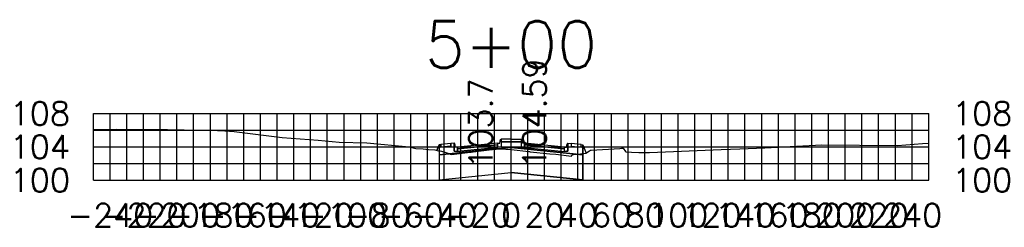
# Model space of a CAD drawing. Extents: x 114466 to 237039, y 16086 to 93345.
# Tile 20 of 81: x 146286 to 146876, y 69861 to 69985. Entities that reach past the tile are written whole.
import ezdxf
from ezdxf.enums import TextEntityAlignment as Align

# ---------------------------------------------------------------- set-up
doc = ezdxf.new("R2010")
doc.units = 0
doc.header["$LTSCALE"] = 50
doc.header["$MEASUREMENT"] = 0
for name, color, linetype in [('XDATUM', 7, 'Continuous'), ('XEG', 7, 'Continuous'), ('XFG', 7, 'Continuous'), ('XGRID', 7, 'Continuous'), ('XGRIDT', 7, 'Continuous')]:
    doc.layers.add(name, color=color, linetype=linetype)
doc.styles.add('L140', font='ROMANSM.shx', dxfattribs={"height": 14})

msp = doc.modelspace()

# ---------------------------------------------------------------- linework, layer by layer
at = {"layer": 'XDATUM'}
msp.add_lwpolyline([(146536.15662, 69906.96614), (146537.5112, 69910.35259), (146537.5112, 69889.37602), (146580.5112, 69893.67602), (146623.5112, 69889.37602), (146623.5112, 69910.35259), (146625.50246, 69905.37443)], dxfattribs=at)
at = {"layer": 'XEG'}
msp.add_lwpolyline([(146330.5112, 69919.39829), (146335.41862, 69919.38235), (146340.61835, 69919.48498), (146344.56507, 69919.59053), (146374.87898, 69919.44551), (146404.82971, 69918.8695), (146409.13962, 69918.64144), (146414.81786, 69918.20341), (146443.40036, 69914.61972), (146465.0956, 69913.05523), (146477.6609, 69911.9135), (146494.21545, 69911.37811), (146519.52342, 69909.10467), (146523.59267, 69908.07581), (146527.95055, 69907.81873), (146531.01024, 69907.57621), (146534.78755, 69907.32222), (146537.71014, 69906.56209), (146538.27174, 69906.59569), (146542.56466, 69905.37767), (146544.13721, 69904.73703), (146544.42018, 69904.61926), (146544.83757, 69904.53518), (146556.09025, 69905.84807), (146556.68696, 69905.91575), (146557.61544, 69906.02409), (146557.86181, 69906.05527), (146569.05217, 69907.38924), (146569.28659, 69907.40773), (146574.05143, 69907.92102), (146574.26297, 69907.90371), (146580.41367, 69907.57022), (146580.5112, 69907.55805), (146591.12728, 69906.23401), (146591.47622, 69906.20247), (146591.83201, 69906.16469), (146603.67494, 69904.84466), (146607.29513, 69904.5955), (146616.62975, 69903.54467), (146616.81646, 69904.01852), (146617.29434, 69904.35841), (146617.90284, 69904.39875), (146623.99519, 69905.13614), (146625.24419, 69905.19726), (146627.5355, 69906.76905), (146627.98848, 69907.01741), (146628.40222, 69907.08894), (146645.53383, 69908.14849), (146646.60543, 69908.22391), (146647.04092, 69908.23847), (146647.67156, 69908.27636), (146648.98835, 69906.32978), (146649.19814, 69905.98021), (146649.47674, 69906.0021), (146652.55199, 69905.86976), (146656.88469, 69905.69283), (146663.28339, 69905.73706), (146706.15668, 69907.55043), (146717.48585, 69907.90918), (146732.41153, 69908.52777), (146766.42257, 69910.29294), (146811.81078, 69909.86958), (146826.68722, 69911.16415), (146830.5112, 69911.3532)], dxfattribs=at)
at = {"layer": 'XFG'}
for points in [[(146574.5112, 69913.65259), (146574.5112, 69908.92602), (146573.75256, 69908.85016), (146572.5112, 69908.72602), (146572.5112, 69911.22602), (146573.75256, 69911.35016), (146573.97313, 69912.56773), (146574.26739, 69913.38368), (146574.5112, 69913.65259)], [(146580.5112, 69913.65259), (146574.5112, 69913.65259), (146574.5112, 69912.02602), (146580.5112, 69912.02602)], [(146580.5112, 69913.65259), (146586.5112, 69913.65259), (146586.5112, 69912.02602), (146580.5112, 69912.02602)], [(146586.5112, 69913.65259), (146586.5112, 69908.92602), (146587.26985, 69908.85016), (146588.5112, 69908.72602), (146588.5112, 69911.22602), (146587.26985, 69911.35016), (146587.04927, 69912.56773), (146586.75502, 69913.38368), (146586.5112, 69913.65259)], [(146537.5112, 69910.35259), (146537.5112, 69910.35259), (146536.15662, 69906.96614)], [(146580.5112, 69912.02602), (146574.5112, 69912.02602), (146574.5112, 69908.92602), (146548.5112, 69906.32602), (146546.5112, 69906.52602), (146546.5112, 69911.25259), (146544.5112, 69911.05259), (146544.5112, 69909.40259), (146538.5112, 69908.80259), (146538.5112, 69910.45259), (146537.5112, 69910.35259), (146537.5112, 69904.37602), (146580.5112, 69908.67602)], [(146580.5112, 69908.67602), (146537.5112, 69904.37602), (146537.5112, 69889.37602), (146580.5112, 69893.67602)], [(146544.5112, 69911.05259), (146538.5112, 69910.45259), (146538.5112, 69908.80259), (146544.5112, 69909.40259), (146544.5112, 69911.05259)], [(146546.5112, 69911.25259), (146546.5112, 69906.52602), (146547.26985, 69906.45016), (146548.5112, 69906.32602), (146548.5112, 69908.82602), (146547.26985, 69908.95016), (146547.04927, 69910.16773), (146546.75502, 69910.98368), (146546.5112, 69911.25259)], [(146572.5112, 69911.22602), (146548.5112, 69908.82602), (146548.5112, 69907.97602), (146572.5112, 69910.37602), (146572.5112, 69911.22602)], [(146572.5112, 69910.37602), (146548.5112, 69907.97602), (146548.5112, 69906.32602), (146572.5112, 69908.72602), (146572.5112, 69910.37602)], [(146580.5112, 69912.02602), (146586.5112, 69912.02602), (146586.5112, 69908.92602), (146612.5112, 69906.32602), (146614.5112, 69906.52602), (146614.5112, 69911.25259), (146616.5112, 69911.05259), (146616.5112, 69909.40259), (146622.5112, 69908.80259), (146622.5112, 69910.45259), (146623.5112, 69910.35259), (146623.5112, 69904.37602), (146580.5112, 69908.67602)], [(146580.5112, 69908.67602), (146623.5112, 69904.37602), (146623.5112, 69889.37602), (146580.5112, 69893.67602)], [(146588.5112, 69911.22602), (146588.5112, 69910.37602), (146612.5112, 69907.97602), (146612.5112, 69908.82602), (146588.5112, 69911.22602)], [(146588.5112, 69910.37602), (146588.5112, 69908.72602), (146612.5112, 69906.32602), (146612.5112, 69907.97602), (146588.5112, 69910.37602)], [(146614.5112, 69911.25259), (146614.5112, 69906.52602), (146613.75256, 69906.45016), (146612.5112, 69906.32602), (146612.5112, 69908.82602), (146613.75256, 69908.95016), (146613.97313, 69910.16773), (146614.26739, 69910.98368), (146614.5112, 69911.25259)], [(146616.5112, 69911.05259), (146616.5112, 69909.40259), (146622.5112, 69908.80259), (146622.5112, 69910.45259), (146616.5112, 69911.05259)], [(146623.5112, 69910.35259), (146623.5112, 69910.35259), (146625.50246, 69905.37443)]]:
    msp.add_lwpolyline(points, dxfattribs=at)
at = {"layer": 'XGRID'}
for p, q in [((146330.5112, 69889.0687), (146330.5112, 69929.0687)), ((146330.5112, 69929.0687), (146830.5112, 69929.0687)), ((146340.5112, 69889.0687), (146340.5112, 69929.0687)), ((146350.5112, 69889.0687), (146350.5112, 69929.0687)), ((146360.5112, 69889.0687), (146360.5112, 69929.0687)), ((146370.5112, 69889.0687), (146370.5112, 69929.0687)), ((146380.5112, 69889.0687), (146380.5112, 69929.0687)), ((146390.5112, 69889.0687), (146390.5112, 69929.0687)), ((146400.5112, 69889.0687), (146400.5112, 69929.0687)), ((146410.5112, 69889.0687), (146410.5112, 69929.0687)), ((146420.5112, 69889.0687), (146420.5112, 69929.0687)), ((146430.5112, 69889.0687), (146430.5112, 69929.0687)), ((146440.5112, 69889.0687), (146440.5112, 69929.0687)), ((146450.5112, 69889.0687), (146450.5112, 69929.0687)), ((146460.5112, 69889.0687), (146460.5112, 69929.0687)), ((146470.5112, 69889.0687), (146470.5112, 69929.0687)), ((146480.5112, 69889.0687), (146480.5112, 69929.0687)), ((146490.5112, 69889.0687), (146490.5112, 69929.0687)), ((146500.5112, 69889.0687), (146500.5112, 69929.0687)), ((146510.5112, 69889.0687), (146510.5112, 69929.0687)), ((146520.5112, 69889.0687), (146520.5112, 69929.0687)), ((146530.5112, 69889.0687), (146530.5112, 69929.0687)), ((146540.5112, 69889.0687), (146540.5112, 69929.0687)), ((146550.5112, 69889.0687), (146550.5112, 69929.0687)), ((146560.5112, 69889.0687), (146560.5112, 69929.0687)), ((146570.5112, 69889.0687), (146570.5112, 69929.0687)), ((146580.5112, 69889.0687), (146580.5112, 69929.0687)), ((146590.5112, 69889.0687), (146590.5112, 69929.0687)), ((146600.5112, 69889.0687), (146600.5112, 69929.0687)), ((146610.5112, 69889.0687), (146610.5112, 69929.0687)), ((146620.5112, 69889.0687), (146620.5112, 69929.0687)), ((146630.5112, 69889.0687), (146630.5112, 69929.0687)), ((146640.5112, 69889.0687), (146640.5112, 69929.0687)), ((146650.5112, 69889.0687), (146650.5112, 69929.0687)), ((146660.5112, 69889.0687), (146660.5112, 69929.0687)), ((146670.5112, 69889.0687), (146670.5112, 69929.0687)), ((146680.5112, 69889.0687), (146680.5112, 69929.0687)), ((146690.5112, 69889.0687), (146690.5112, 69929.0687)), ((146700.5112, 69889.0687), (146700.5112, 69929.0687)), ((146710.5112, 69889.0687), (146710.5112, 69929.0687)), ((146720.5112, 69889.0687), (146720.5112, 69929.0687)), ((146730.5112, 69889.0687), (146730.5112, 69929.0687)), ((146740.5112, 69889.0687), (146740.5112, 69929.0687)), ((146750.5112, 69889.0687), (146750.5112, 69929.0687)), ((146760.5112, 69889.0687), (146760.5112, 69929.0687)), ((146770.5112, 69889.0687), (146770.5112, 69929.0687)), ((146780.5112, 69889.0687), (146780.5112, 69929.0687)), ((146790.5112, 69889.0687), (146790.5112, 69929.0687)), ((146800.5112, 69889.0687), (146800.5112, 69929.0687)), ((146810.5112, 69889.0687), (146810.5112, 69929.0687)), ((146820.5112, 69889.0687), (146820.5112, 69929.0687)), ((146830.5112, 69889.0687), (146830.5112, 69929.0687)), ((146330.5112, 69919.0687), (146830.5112, 69919.0687)), ((146330.5112, 69909.0687), (146830.5112, 69909.0687)), ((146330.5112, 69899.0687), (146830.5112, 69899.0687)), ((146330.5112, 69889.0687), (146830.5112, 69889.0687))]:
    msp.add_line(p, q, dxfattribs=at)

# ---------------------------------------------------------------- texts
at = {"layer": 'XGRIDT', "style": 'L140'}
msp.add_text('5+00', height=28, dxfattribs=at).set_placement((146580.5112, 69948.0687), align=Align.BOTTOM_CENTER)
msp.add_text('104.59', height=14, rotation=90, dxfattribs=at).set_placement((146587.5112, 69896.0687), align=Align.TOP_LEFT)
msp.add_text('103.7', height=14, rotation=90, dxfattribs=at).set_placement((146573.5112, 69896.0687), align=Align.BOTTOM_LEFT)
for s, p in [('108', (146316.5112, 69929.0687)), ('104', (146316.5112, 69909.0687)), ('100', (146316.5112, 69889.0687))]:
    msp.add_text(s, height=14, dxfattribs=at).set_placement(p, align=Align.MIDDLE_RIGHT)
for s, p in [('108', (146844.5112, 69929.0687)), ('104', (146844.5112, 69909.0687)), ('100', (146844.5112, 69889.0687))]:
    msp.add_text(s, height=14, dxfattribs=at).set_placement(p, align=Align.MIDDLE_LEFT)
for s, p in [('-240', (146340.5112, 69875.0687)), ('-220', (146360.5112, 69875.0687)), ('-200', (146380.5112, 69875.0687)), ('-180', (146400.5112, 69875.0687)), ('-160', (146420.5112, 69875.0687)), ('-140', (146440.5112, 69875.0687)), ('-120', (146460.5112, 69875.0687)), ('-100', (146480.5112, 69875.0687)), ('-80', (146500.5112, 69875.0687)), ('-60', (146520.5112, 69875.0687)), ('-40', (146540.5112, 69875.0687)), ('-20', (146560.5112, 69875.0687)), ('0', (146580.5112, 69875.0687)), ('20', (146600.5112, 69875.0687)), ('40', (146620.5112, 69875.0687)), ('60', (146640.5112, 69875.0687)), ('80', (146660.5112, 69875.0687)), ('100', (146680.5112, 69875.0687)), ('120', (146700.5112, 69875.0687)), ('140', (146720.5112, 69875.0687)), ('160', (146740.5112, 69875.0687)), ('180', (146760.5112, 69875.0687)), ('200', (146780.5112, 69875.0687)), ('220', (146800.5112, 69875.0687)), ('240', (146820.5112, 69875.0687))]:
    msp.add_text(s, height=14, dxfattribs=at).set_placement(p, align=Align.TOP_CENTER)

doc.saveas('drawing.dxf')
